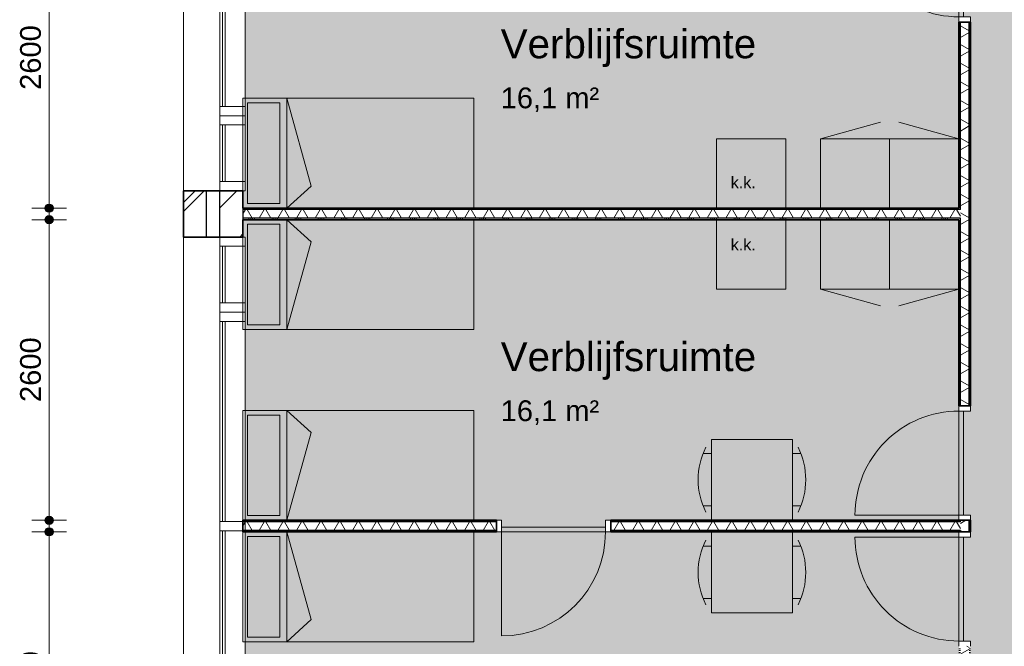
# Model space of a CAD drawing. Header units: millimetres. Extents: x 76115 to 117635, y -12665 to 37646.
# Tile 3 of 52: x 76115 to 84641, y 5326 to 10746. Entities that reach past the tile are written whole.
import ezdxf

# ---------------------------------------------------------------- set-up
doc = ezdxf.new("R2010")
doc.units = ezdxf.units.MM
doc.linetypes.add('Hidden', pattern=[4, 2, -2])
for name, color, linetype, lineweight in [('A-ANNO-DIMS', 211, 'Continuous', 9), ('A-ANNO-DIMS-100', 211, 'Continuous', 9), ('A-AREA-IDEN', 2, 'Continuous', 13), ('A-AREA-PATT', 32, 'Continuous', 9), ('A-DETL', 90, 'Continuous', 13), ('A-DOOR', 31, 'Continuous', 18), ('A-DOOR-FRAM', 31, 'Continuous', 13), ('A-GLAZ-CURT', 52, 'Continuous', 13), ('A-GLAZ-CWMG', 51, 'Continuous', 13), ('A-WALL', 113, 'Continuous', 18), ('A-WALL-PATT', 111, 'Continuous', 35), ('G-ANNO-TEXT', 231, 'Continuous', 9), ('I-WALL', 2, 'Continuous', 18)]:
    doc.layers.add(name, color=color, linetype=linetype, lineweight=lineweight)
doc.styles.add('Arial', font='arial.ttf', dxfattribs={"height": 180})
doc.styles.add('Arial_1', font='arial.ttf', dxfattribs={"height": 250})
doc.styles.add('Arial_2', font='arial.ttf', dxfattribs={"height": 100})
doc.dimstyles.new('1_8mm', dxfattribs={"dimscale": 304.8, "dimtxt": 183.646692, "dimasz": 0.918635, "dimexe": 0.492126, "dimexo": 0.0625, "dimgap": 0.059055, "dimtad": 1, "dimdec": 0, "dimrnd": 5, "dimzin": 0, "dimdsep": 46, "dimtxsty": 'Arial', "dimblk1": 'DOTSMALL', "dimblk2": 'DOTSMALL', "dimsah": 1, "dimcen": 0.09, "dimdle": 0.590551, "dimazin": 0, "dimtfac": 1, "dimtdec": 4, "dimtix": 1, "dimtmove": 0, "dimatfit": 3, "dimfxl": 0.492126, "dimfxlon": 1, "dimtvp": 1, "dimtolj": 1, "dimtzin": 0, "dimlwd": 13, "dimlwe": 13, "dimarcsym": 2})
pattern_1 = [(180, (84347.65, 19856.22), (-2e-14, -200), []), (180, (84347.65, 19872.22), (-2e-14, -200), []), (180, (84347.65, 19888.22), (-2e-14, -200), []), (180, (84347.65, 19904.22), (-2e-14, -200), [])]
pattern_2 = [(270, (81148.13, 9115.66), (200, 7e-13), []), (270, (81132.13, 9115.66), (200, 7e-13), []), (270, (81116.13, 9115.66), (200, 7e-13), []), (270, (81100.13, 9115.66), (200, 7e-13), [])]
pattern_3 = [(270, (81148.13, 6415.64), (200, 7e-13), []), (270, (81132.13, 6415.64), (200, 7e-13), []), (270, (81116.13, 6415.64), (200, 7e-13), []), (270, (81100.13, 6415.64), (200, 7e-13), [])]

# ---------------------------------------------------------------- blocks, each defined once
blk = doc.blocks.new('Rectangular Mullion - 80x220-7501421-plot_01')
at = {"layer": 'A-GLAZ-CWMG'}
for p, q in [((-80, 0), (0, 0)), ((-80, -220), (-80, 0)), ((0, 0), (0, -220)), ((0, -220), (-80, -220))]:
    blk.add_line(p, q, dxfattribs=at)
blk = doc.blocks.new('System Panel - glas_offset-35-7501420-plot_01')
at = {"layer": 'A-GLAZ-CURT'}
for p, q in [((865, 47.5), (-865, 47.5)), ((-865, 47.5), (-865, 22.5)), ((-865, 22.5), (865, 22.5)), ((865, 22.5), (865, 47.5))]:
    blk.add_line(p, q, dxfattribs=at)
blk = doc.blocks.new('Rectangular Mullion - 80x220-V10-plot_01')
at = {"layer": 'A-GLAZ-CWMG'}
for p, q in [((77847.6, 9995.6), (77847.6, 11725.6)), ((78067.6, 9995.6), (78067.6, 11715.7))]:
    blk.add_line(p, q, dxfattribs=at)
blk = doc.blocks.new('System Panel - glas_offset-35-7501423-plot_01')
at = {"layer": 'A-GLAZ-CURT'}
for p, q in [((245, 47.5), (-245, 47.5)), ((-245, 47.5), (-245, 22.5)), ((-245, 22.5), (245, 22.5)), ((245, 22.5), (245, 47.5))]:
    blk.add_line(p, q, dxfattribs=at)
blk = doc.blocks.new('Rectangular Mullion - 80x220-7501419-plot_01')
at = {"layer": 'A-GLAZ-CWMG'}
for p, q in [((83727.6, 36265.8), (84217.7, 36265.8)), ((83727.6, 36045.8), (84217.7, 36045.8))]:
    blk.add_line(p, q, dxfattribs=at)
blk = doc.blocks.new('Rectangular Mullion - 80x220-7501424-plot_01')
at = {"layer": 'A-GLAZ-CWMG'}
for p, q in [((-80, 0), (0, 0)), ((-80, -220), (-80, 0)), ((0, 0), (0, -220)), ((0, -220), (-80, -220))]:
    blk.add_line(p, q, dxfattribs=at)
blk = doc.blocks.new('Rectangular Mullion - 80x220-7501425-plot_01')
at = {"layer": 'A-GLAZ-CWMG'}
for p, q in [((0, 0), (-80, 0)), ((-80, 0), (-80, -220)), ((0, -220), (0, 0)), ((-80, -220), (0, -220))]:
    blk.add_line(p, q, dxfattribs=at)
blk = doc.blocks.new('Rectangular Mullion - 80x220-V11-plot_01')
at = {"layer": 'A-GLAZ-CWMG'}
for p, q in [((77847.6, 6405.5), (77847.6, 8135.5)), ((78067.6, 6415.5), (78067.6, 8135.5))]:
    blk.add_line(p, q, dxfattribs=at)
blk = doc.blocks.new('Rectangular Mullion - 80x220-7501422-plot_01')
at = {"layer": 'A-GLAZ-CWMG'}
for p, q in [((0, 0), (-80, 0)), ((-80, 0), (-80, -220)), ((0, -220), (0, 0)), ((-80, -220), (0, -220))]:
    blk.add_line(p, q, dxfattribs=at)
blk = doc.blocks.new('Rectangular Mullion - 80x220-V12-plot_01')
at = {"layer": 'A-GLAZ-CWMG'}
for p, q in [((77847.6, 4595.5), (77847.6, 6325.5)), ((78067.6, 4595.5), (78067.6, 6315.8))]:
    blk.add_line(p, q, dxfattribs=at)
blk = doc.blocks.new('Rectangular Mullion - 80x220-7501417-plot_01')
at = {"layer": 'A-GLAZ-CWMG'}
for p, q in [((-40, 0), (40, 0)), ((-40, -220), (-40, 0)), ((40, 0), (40, -220)), ((40, -220), (-40, -220))]:
    blk.add_line(p, q, dxfattribs=at)
blk = doc.blocks.new('200_32_ISR_deur_binnen - dagmaat 0900x2300-7594412-plot_01')
at = {"layer": 'A-DOOR', "lineweight": 13}
blk.add_hatch(color=256, dxfattribs=at).paths.add_polyline_path([(-450, 10), (450, 10), (450, 50), (-450, 50)])
for p, q in [((-450, 50), (-450, 950)), ((-450, 50), (450, 50)), ((-450, 50), (-450, 10)), ((450, 50), (-450, 50)), ((-450, 10), (450, 10)), ((450, 10), (450, 50))]:
    blk.add_line(p, q, dxfattribs=at)
at = {"layer": 'A-DOOR', "linetype": 'Hidden', "lineweight": 13}
blk.add_line((-450, 10), (450, 10), dxfattribs=at)
at = {"layer": 'A-DOOR', "lineweight": 13}
blk.add_arc((-450, 50), 900, 360, 90, dxfattribs=at)
at = {"layer": 'A-DOOR-FRAM'}
for p, q in [((-450, 50), (-495, 50)), ((-450, -50), (-450, 50)), ((495, 50), (450, 50)), ((450, 50), (450, -50)), ((-495, -50), (-450, -50)), ((450, -50), (495, -50))]:
    blk.add_line(p, q, dxfattribs=at)
blk = doc.blocks.new('200_32_ISR_deur_binnen - dagmaat 0900x2300-7594411-plot_01')
at = {"layer": 'A-DOOR', "lineweight": 13}
blk.add_hatch(color=256, dxfattribs=at).paths.add_polyline_path([(450, -10), (-450, -10), (-450, -50), (450, -50)])
at = {"layer": 'A-DOOR', "linetype": 'Hidden', "lineweight": 13}
blk.add_line((-450, -10), (450, -10), dxfattribs=at)
at = {"layer": 'A-DOOR', "lineweight": 13}
for p, q in [((-450, -10), (450, -10)), ((-450, -50), (-450, -10)), ((-450, -50), (-450, -950)), ((-450, -50), (450, -50)), ((450, -50), (-450, -50)), ((450, -10), (450, -50))]:
    blk.add_line(p, q, dxfattribs=at)
blk.add_arc((-450, -50), 900, 270, 0, dxfattribs=at)
at = {"layer": 'A-DOOR-FRAM'}
for p, q in [((-495, 50), (-450, 50)), ((-450, 50), (-450, -50)), ((450, -50), (450, 50)), ((450, 50), (495, 50)), ((-450, -50), (-495, -50)), ((495, -50), (450, -50))]:
    blk.add_line(p, q, dxfattribs=at)
blk = doc.blocks.new('DIMBLOCK32-plot_01')
at = {"layer": 'A-ANNO-DIMS-100', "lineweight": 25}
h = blk.add_hatch(color=256, dxfattribs=at)
edge = h.paths.add_edge_path()
edge.add_arc((76370.1, 6315.6), 35, 0, 360)
h = blk.add_hatch(color=256, dxfattribs=at)
edge = h.paths.add_edge_path()
edge.add_arc((76370.1, 3685.6), 35, 0, 360)
at = {"layer": 'A-ANNO-DIMS-100', "lineweight": 13}
for p, q in [((76370.1, 6495.6), (76370.1, 3505.6)), ((76370.1, 6315.6), (76220.1, 6315.6)), ((76370.1, 6315.6), (76520.1, 6315.6)), ((76370.1, 3685.6), (76220.1, 3685.6)), ((76370.1, 3685.6), (76520.1, 3685.6))]:
    blk.add_line(p, q, dxfattribs=at)
at = {"layer": 'A-ANNO-DIMS-100', "lineweight": 25}
for centre in [(76370.1, 6315.6), (76370.1, 3685.6)]:
    blk.add_circle(centre, 35, dxfattribs=at)
at = {"layer": 'A-ANNO-DIMS-100', "color": 0, "lineweight": 13, "insert": (76118.4, 4723.7), "char_height": 180, "width": 664.518, "attachment_point": 1, "rotation": 90, "line_spacing_factor": 0.941778, "style": 'Arial'}
blk.add_mtext('2630', dxfattribs=at)
blk = doc.blocks.new('_DotSmall')
at = {"color": 0, "linetype": 'ByBlock', "const_width": 0.5}
blk.add_lwpolyline([(-0.0625, 0, 1), (0.0625, 0, 1)], format="xyb", close=True, dxfattribs=at)
blk = doc.blocks.new('DIMBLOCK33-plot_01')
at = {"layer": 'A-ANNO-DIMS-100', "lineweight": 25}
h = blk.add_hatch(color=256, dxfattribs=at)
edge = h.paths.add_edge_path()
edge.add_arc((76370.1, 9015.7), 35, 0, 360)
h = blk.add_hatch(color=256, dxfattribs=at)
edge = h.paths.add_edge_path()
edge.add_arc((76370.1, 6415.6), 35, 0, 360)
at = {"layer": 'A-ANNO-DIMS-100', "lineweight": 13}
for p, q in [((76370.1, 9195.7), (76370.1, 6235.6)), ((76370.1, 9015.7), (76220.1, 9015.7)), ((76370.1, 9015.7), (76520.1, 9015.7)), ((76370.1, 6415.6), (76220.1, 6415.6)), ((76370.1, 6415.6), (76520.1, 6415.6))]:
    blk.add_line(p, q, dxfattribs=at)
at = {"layer": 'A-ANNO-DIMS-100', "lineweight": 25}
for centre in [(76370.1, 9015.7), (76370.1, 6415.6)]:
    blk.add_circle(centre, 35, dxfattribs=at)
at = {"layer": 'A-ANNO-DIMS-100', "color": 0, "lineweight": 13, "insert": (76118.4, 7438.8), "char_height": 180, "width": 664.518, "attachment_point": 1, "rotation": 90, "line_spacing_factor": 0.941778, "style": 'Arial'}
blk.add_mtext('2600', dxfattribs=at)
blk = doc.blocks.new('DIMBLOCK34-plot_01')
at = {"layer": 'A-ANNO-DIMS-100', "lineweight": 25}
h = blk.add_hatch(color=256, dxfattribs=at)
edge = h.paths.add_edge_path()
edge.add_arc((76370.1, 11715.7), 35, 0, 360)
h = blk.add_hatch(color=256, dxfattribs=at)
edge = h.paths.add_edge_path()
edge.add_arc((76370.1, 9115.7), 35, 0, 360)
at = {"layer": 'A-ANNO-DIMS-100', "lineweight": 13}
for p, q in [((76370.1, 11895.7), (76370.1, 8935.7)), ((76370.1, 11715.7), (76220.1, 11715.7)), ((76370.1, 11715.7), (76520.1, 11715.7)), ((76370.1, 9115.7), (76220.1, 9115.7)), ((76370.1, 9115.7), (76520.1, 9115.7))]:
    blk.add_line(p, q, dxfattribs=at)
at = {"layer": 'A-ANNO-DIMS-100', "lineweight": 25}
for centre in [(76370.1, 11715.7), (76370.1, 9115.7)]:
    blk.add_circle(centre, 35, dxfattribs=at)
at = {"layer": 'A-ANNO-DIMS-100', "color": 0, "lineweight": 13, "insert": (76118.4, 10138.8), "char_height": 180, "width": 664.518, "attachment_point": 1, "rotation": 90, "line_spacing_factor": 0.941778, "style": 'Arial'}
blk.add_mtext('2600', dxfattribs=at)

msp = doc.modelspace()

# ---------------------------------------------------------------- hatches: boundary and pattern name
at = {"layer": 'A-AREA-PATT'}
h = msp.add_hatch(color=9, dxfattribs=at)
h.paths.add_polyline_path([(104851.7, 3666.6), (104996.7, 3666.6), (104996.7, 5370.5), (105046.7, 5370.5), (105046.7, 6270.5), (104996.7, 6270.5), (104996.7, 6460.5), (105046.7, 6460.5), (105046.7, 7360.5), (104996.7, 7360.5), (104996.7, 10770.6), (105046.7, 10770.6), (105046.7, 11670.6), (104996.7, 11670.6), (104996.7, 11860.6), (105046.7, 11860.6), (105046.7, 12760.6), (104996.7, 12760.6), (104996.7, 14516.8), (109547.8, 14516.8), (109547.8, 16170.6), (109597.8, 16170.6), (109597.8, 17070.6), (109547.8, 17070.6), (109547.8, 17260.6), (109597.8, 17260.6), (109597.8, 18160.6), (109547.8, 18160.6), (109547.8, 21570.6), (109597.8, 21570.6), (109597.8, 22470.6), (109547.8, 22470.6), (109547.8, 22660.6), (109597.8, 22660.6), (109597.8, 23560.6), (109547.8, 23560.6), (109547.8, 26970.7), (109597.8, 26970.7), (109597.8, 27870.7), (109547.8, 27870.7), (109547.8, 28060.7), (109597.8, 28060.7), (109597.8, 28960.7), (109547.8, 28960.7), (109547.8, 32370.7), (109597.8, 32370.7), (109597.8, 33270.7), (109547.8, 33270.7), (109547.8, 33460.7), (109597.8, 33460.7), (109597.8, 34360.7), (109547.8, 34360.7), (109547.8, 36045.8), (107797.8, 36045.8), (107797.8, 30115.8), (106042.8, 30115.8), (106042.8, 30165.8), (105142.8, 30165.8), (105142.8, 30115.8), (104952.8, 30115.8), (104952.8, 30165.8), (104052.8, 30165.8), (104052.8, 30115.8), (100642.7, 30115.8), (100642.7, 30165.8), (99742.7, 30165.8), (99742.7, 30115.8), (99552.7, 30115.8), (99552.7, 30165.8), (98652.7, 30165.8), (98652.7, 30115.8), (95242.7, 30115.8), (95242.7, 30165.8), (94342.7, 30165.8), (94342.7, 30115.8), (94152.7, 30115.8), (94152.7, 30165.8), (93252.7, 30165.8), (93252.7, 30115.8), (89842.7, 30115.8), (89842.7, 30165.8), (88942.7, 30165.8), (88942.7, 30115.8), (88752.7, 30115.8), (88752.7, 30165.8), (87852.7, 30165.8), (87852.7, 30115.8), (86097.7, 30115.8), (86097.7, 36045.8), (84347.7, 36045.8), (84347.7, 34360.8), (84297.7, 34360.8), (84297.7, 33460.8), (84347.7, 33460.8), (84347.7, 33270.8), (84297.7, 33270.8), (84297.7, 32370.8), (84347.7, 32370.8), (84347.7, 28960.8), (84297.7, 28960.8), (84297.7, 28060.8), (84347.7, 28060.8), (84347.7, 27870.8), (84297.7, 27870.8), (84297.7, 26970.8), (84347.7, 26970.8), (84347.7, 23560.7), (84297.7, 23560.7), (84297.7, 22660.7), (84347.7, 22660.7), (84347.7, 22470.7), (84297.7, 22470.7), (84297.7, 21570.7), (84347.7, 21570.7), (84347.7, 18160.7), (84297.7, 18160.7), (84297.7, 17260.7), (84347.7, 17260.7), (84347.7, 17070.7), (84297.7, 17070.7), (84297.7, 16170.7), (84347.7, 16170.7), (84347.7, 12760.7), (84297.7, 12760.7), (84297.7, 11860.7), (84347.7, 11860.7), (84347.7, 11670.7), (84297.7, 11670.7), (84297.7, 10770.7), (84347.7, 10770.7), (84347.7, 7360.6), (84297.7, 7360.6), (84297.7, 6460.6), (84347.7, 6460.6), (84347.7, 6270.6), (84297.7, 6270.6), (84297.7, 5370.6), (84347.7, 5370.6), (84347.7, 3685.6), (86107.7, 3685.6), (86107.7, 5265.6), (86157.7, 5265.6), (86157.7, 6165.6), (86107.7, 6165.6), (86107.7, 6265.6), (85847.4, 6265.6), (85847.4, 14015.7), (94347.7, 14015.7), (94347.7, 12810.7), (94297.7, 12810.7), (94297.7, 11910.7), (94347.7, 11910.7), (94347.7, 10065.7), (96777.8, 10065.7), (96777.8, 10665.7), (96827.8, 10665.7), (96827.8, 11565.7), (96777.8, 11565.7), (96777.8, 14015.7), (100677.8, 14015.7), (100677.8, 6265.6), (99847.7, 6265.6), (99847.7, 3685.6), (100417.7, 3685.6), (100417.8, 3685.6), (104847.8, 3685.6), (104847.8, 3666.6)])
h.paths.add_polyline_path([(99797.7, 4065.6), (99807.7, 4065.6), (99807.7, 5865.6), (99797.7, 5865.6), (99797.7, 4460.5)])
h.paths.add_polyline_path([(85887.4, 6410.6), (85897.4, 6410.6), (85897.4, 7310.6), (85887.4, 7309.8)])
h.paths.add_polyline_path([(95192.7, 9965.7), (95992.7, 9965.7), (95992.7, 10025.7), (94392.7, 10025.7), (94392.7, 9965.7)])
h.paths.add_polyline_path([(102647.6, 11465.4), (102047.6, 11465.4), (102047.6, 12065.4), (102647.6, 12065.4), (102647.6, 11583.8)])
h.paths.add_polyline_path([(99177.8, 13965.7), (99177.8, 13975.7), (98277.8, 13975.7), (98277.8, 13965.7)])
h.paths.add_polyline_path([(86947.4, 13965.7), (86947.4, 13975.7), (86047.4, 13975.7), (86047.4, 13965.7), (86447.4, 13965.7)])
h.paths.add_polyline_path([(100479.8, 15865.8), (100089.8, 15865.8), (100089.8, 15915.8), (99189.8, 15915.8), (99189.8, 15865.8), (96379.8, 15865.8), (96379.8, 15915.8), (95479.8, 15915.8), (95479.8, 15865.8), (94769.8, 15865.8), (94769.8, 15915.8), (93869.8, 15915.8), (93869.8, 15865.8), (93204.8, 15865.8), (93204.8, 15915.8), (92304.8, 15915.8), (92304.8, 15865.8), (91639.8, 15865.8), (91639.8, 15915.8), (90739.8, 15915.8), (90739.8, 15865.8), (90074.8, 15865.8), (90074.8, 15915.8), (89174.8, 15915.8), (89174.8, 15865.8), (88509.8, 15865.8), (88509.8, 15915.8), (87609.8, 15915.8), (87609.8, 15865.8), (86947.4, 15865.8), (86947.4, 15915.8), (86047.4, 15915.8), (86047.4, 15865.8), (85847.4, 15865.8), (85847.4, 23365.8), (86047.4, 23365.8), (86047.4, 23315.8), (86947.4, 23315.8), (86947.4, 23365.8), (87609.8, 23365.8), (87609.8, 23315.8), (88509.8, 23315.8), (88509.8, 23365.8), (89174.8, 23365.8), (89174.8, 23315.8), (90074.8, 23315.8), (90074.8, 23365.8), (90739.8, 23365.8), (90739.8, 23315.8), (91639.8, 23315.8), (91639.8, 23365.8), (92304.8, 23365.8), (92304.8, 23315.8), (93204.8, 23315.8), (93204.8, 23365.8), (93869.8, 23365.8), (93869.8, 23315.8), (94769.8, 23315.8), (94769.8, 23365.8), (95479.8, 23365.8), (95479.8, 23315.8), (96379.8, 23315.8), (96379.8, 23365.8), (99189.8, 23365.8), (99189.8, 23315.8), (100089.8, 23315.8), (100089.8, 23365.8), (100479.8, 23365.8), (100479.8, 23315.8), (101379.8, 23315.8), (101379.8, 23365.8), (104189.8, 23365.8), (104189.8, 23315.8), (105089.8, 23315.8), (105089.8, 23365.8), (105334.8, 23365.8), (105334.8, 15865.8), (105089.8, 15865.8), (105089.8, 15915.8), (104189.8, 15915.8), (104189.8, 15865.8), (101379.8, 15865.8), (101379.8, 15915.8), (100479.8, 15915.8), (100479.8, 15878.3)])
h.paths.add_polyline_path([(85897.4, 24961.5), (85847.4, 24961.5), (85847.4, 25561.5), (85948.2, 25561.5), (85948.2, 28065.8), (88547.4, 28065.8), (88547.4, 28265.6), (89147.4, 28265.6), (89147.4, 28065.8), (105497.8, 28065.8), (105497.8, 25165.7), (86447.4, 25165.7), (86447.4, 24961.5)])
h.paths.add_polyline_path([(99746.3, 25205.7), (99785.4, 25205.7), (99785.4, 25265.7), (99010.4, 25265.7), (99010.4, 25205.7)])
h.paths.add_polyline_path([(100647.9, 25205.7), (101547.9, 25205.7), (101547.9, 25265.7), (100647.9, 25265.7)])
h.paths.add_polyline_path([(95284.8, 25205.7), (95935.2, 25205.7), (95935.2, 25265.7), (95160.2, 25265.7), (95160.2, 25205.7)])
h.paths.add_polyline_path([(101547.9, 27965.8), (101547.9, 28025.8), (100647.9, 28025.8), (100647.9, 27965.8), (101533.2, 27965.8)])
h.paths.add_polyline_path([(93619.7, 28015.8), (93747.2, 28015.8), (93747.2, 28025.8), (92847.2, 28025.8), (92847.2, 28015.8)])
h.paths.add_polyline_path([(90097.3, 28015.8), (90096.7, 28025.8), (89197.3, 28025.8), (89197.3, 28015.8), (89535.4, 28015.8)])
h.paths.add_polyline_path([(87048.2, 28015.8), (87048.2, 28025.8), (86148.2, 28025.8), (86148.2, 28015.8)])
h = msp.add_hatch(color=9, dxfattribs=at)
h.paths.add_polyline_path([(78048.6, 9115.7), (84247.7, 9115.7), (84247.7, 11715.7), (78067.6, 11715.7), (78067.6, 9265.5), (78048.6, 9265.5)])
h.paths.add_polyline_path([(84297.7, 10770.7), (84297.7, 11670.7), (84287.7, 11670.7), (84287.7, 10770.7)])
h.paths.add_polyline_path([(80287.7, 11755.7), (81187.7, 11755.7), (81187.7, 11765.7), (80287.7, 11765.6)])
h = msp.add_hatch(color=9, dxfattribs=at)
h.paths.add_polyline_path([(81187.7, 6365.6), (81187.7, 6415.6), (84247.7, 6415.6), (84247.7, 9015.7), (78048.6, 9015.7), (78048.6, 8865.5), (78067.6, 8865.5), (78067.6, 6415.6), (80287.7, 6415.6), (80287.7, 6365.6)])
h.paths.add_polyline_path([(84297.7, 6460.6), (84297.7, 7360.6), (84287.7, 7360.6), (84287.7, 6460.6)])
h = msp.add_hatch(color=9, dxfattribs=at)
h.paths.add_polyline_path([(83408.8, 3666.6), (83647.7, 3666.6), (83647.7, 3685.6), (84247.7, 3685.6), (84247.7, 6315.6), (78067.6, 6315.6), (78067.6, 3865.5), (78048.6, 3865.5), (78048.6, 3666.6), (78247.6, 3666.6), (78247.6, 3685.6), (83247.6, 3685.6), (83247.6, 3666.6)])
h.paths.add_polyline_path([(84287.7, 5370.6), (84297.7, 5370.6), (84297.7, 6270.6), (84287.7, 6270.6), (84287.7, 5885.2)])
h.paths.add_polyline_path([(80287.7, 6355.6), (81187.7, 6355.6), (81187.7, 6365.6), (80287.7, 6365.5)])
at = {"layer": 'A-WALL-PATT', "lineweight": 9}
h = msp.add_hatch(dxfattribs=at)
h.set_pattern_fill('FP_1', color=256, style=0, pattern_type=2)
h.set_pattern_definition([(45, (0, 0), (-282.8427, 282.8427), []), (45, (0, 80), (-282.8427, 282.8427), [])])
h.paths.add_polyline_path([(77733.6, 3351.6), (77733.6, 3865.5), (77533.6, 3865.5), (77533.6, 3351.6)])
h.paths.add_polyline_path([(77733.6, 8865.5), (77733.6, 9265.5), (77533.6, 9265.5), (77533.6, 8865.5)])
h.paths.add_polyline_path([(77733.6, 14265.6), (77733.6, 14665.6), (77533.6, 14665.6), (77533.6, 14265.6)])
h.paths.add_polyline_path([(77533.6, 19665.6), (77733.6, 19665.6), (77733.6, 20061.5), (77533.6, 20061.5)])
h.paths.add_polyline_path([(77533.6, 25061.5), (77733.6, 25061.5), (77733.6, 25465.7), (77533.6, 25465.7)])
h.paths.add_polyline_path([(77733.6, 30465.7), (77733.6, 30865.8), (77533.6, 30865.8), (77533.6, 30465.7)])
h.paths.add_polyline_path([(77533.6, 35865.8), (77733.6, 35865.8), (77733.6, 36379.8), (77533.6, 36379.8), (77533.6, 36064.8)])
h = msp.add_hatch(dxfattribs=at)
h.set_pattern_fill('FP_2', color=256, angle=45, style=0, pattern_type=2)
h.set_pattern_definition([(45, (0, 0), (-212.132, 212.132), [])])
h.paths.add_polyline_path([(77848.6, 3666.6), (78048.6, 3666.6), (78048.6, 3865.5), (77848.6, 3865.5)])
h.paths.add_polyline_path([(78048.6, 8865.5), (78048.6, 9265.5), (77848.6, 9265.5), (77848.6, 8865.5)])
h.paths.add_polyline_path([(77848.6, 14265.6), (78048.6, 14265.6), (78048.6, 14665.6), (77848.6, 14665.6), (77848.6, 14433.1)])
h.paths.add_polyline_path([(77848.6, 19665.6), (78048.6, 19665.6), (78048.6, 20061.5), (77848.6, 20061.5)])
h.paths.add_polyline_path([(78048.6, 25061.5), (78048.6, 25465.7), (77848.6, 25465.7), (77848.6, 25061.5)])
h.paths.add_polyline_path([(78048.6, 30465.7), (78048.6, 30865.8), (77848.6, 30865.8), (77848.6, 30465.7)])
h.paths.add_polyline_path([(78048.6, 35865.8), (78048.6, 36064.8), (77848.6, 36064.8), (77848.6, 35865.8)])
h = msp.add_hatch(dxfattribs=at)
h.set_pattern_fill('FP_3', color=256, angle=90, style=0, pattern_type=2)
h.set_pattern_definition(pattern_1)
h.paths.add_polyline_path([(84260.2, 3666.6), (84260.2, 5325.6), (84247.7, 5325.6), (84247.7, 3666.6)])
h.paths.add_polyline_path([(84247.7, 6315.6), (84260.2, 6315.6), (84260.2, 6328.1), (84247.7, 6328.1)])
h.paths.add_polyline_path([(84247.7, 6403.1), (84260.2, 6403.1), (84260.2, 6415.6), (84247.7, 6415.6)])
h.paths.add_polyline_path([(84247.7, 7405.6), (84260.2, 7405.6), (84260.2, 9028.2), (84247.7, 9028.2), (84247.7, 8734.5)])
h.paths.add_polyline_path([(84260.2, 9103.2), (84260.2, 10725.7), (84247.7, 10725.7), (84247.7, 9103.2)])
h.paths.add_polyline_path([(84260.2, 11715.7), (84260.2, 11728.2), (84247.7, 11728.2), (84247.7, 11715.7)])
h.paths.add_polyline_path([(84260.2, 11803.2), (84260.2, 11815.7), (84247.7, 11815.7), (84247.7, 11803.2)])
h.paths.add_polyline_path([(84247.7, 12805.7), (84260.2, 12805.7), (84260.2, 14428.2), (84247.7, 14428.2), (84247.7, 13008.5)])
h.paths.add_polyline_path([(84247.7, 14503.2), (84260.2, 14503.2), (84260.2, 16125.7), (84247.7, 16125.7), (84247.7, 14515.7)])
h.paths.add_polyline_path([(84260.2, 17115.7), (84260.2, 17128.2), (84247.7, 17128.2), (84247.7, 17115.7)])
h.paths.add_polyline_path([(84260.2, 17203.2), (84260.2, 17215.7), (84247.7, 17215.7), (84247.7, 17203.2)])
h.paths.add_polyline_path([(84247.7, 18205.7), (84260.2, 18205.7), (84260.2, 19828.2), (84247.7, 19828.2), (84247.7, 19815.7)])
h.paths.add_polyline_path([(84260.2, 19903.2), (84260.2, 21525.7), (84247.7, 21525.7), (84247.7, 19903.2)])
h.paths.add_polyline_path([(84260.2, 22515.7), (84260.2, 22528.2), (84247.7, 22528.2), (84247.7, 22515.7)])
h.paths.add_polyline_path([(84247.7, 22603.2), (84260.2, 22603.2), (84260.2, 22615.7), (84247.7, 22615.7)])
h.paths.add_polyline_path([(84247.7, 23605.7), (84260.2, 23605.7), (84260.2, 25228.3), (84247.7, 25228.3), (84247.7, 25215.8)])
h.paths.add_polyline_path([(84260.2, 25303.3), (84260.2, 26925.8), (84247.7, 26925.8), (84247.7, 25303.3)])
h.paths.add_polyline_path([(84247.7, 27915.8), (84260.2, 27915.8), (84260.2, 27928.3), (84247.7, 27928.3)])
h.paths.add_polyline_path([(84260.2, 28003.3), (84260.2, 28015.8), (84247.7, 28015.8), (84247.7, 28003.3)])
h.paths.add_polyline_path([(84260.2, 29005.8), (84260.2, 30628.3), (84247.7, 30628.3), (84247.7, 29005.8)])
h.paths.add_polyline_path([(84260.2, 30703.3), (84260.2, 32325.8), (84247.7, 32325.8), (84247.7, 30703.3)])
h.paths.add_polyline_path([(84247.7, 33315.8), (84260.2, 33315.8), (84260.2, 33328.3), (84247.7, 33328.3)])
h.paths.add_polyline_path([(84247.7, 33403.3), (84260.2, 33403.3), (84260.2, 33415.8), (84247.7, 33415.8)])
h.paths.add_polyline_path([(84260.2, 34405.8), (84260.2, 36045.8), (84247.7, 36045.8), (84247.7, 34405.8)])
h = msp.add_hatch(dxfattribs=at)
h.set_pattern_fill('FP_4', color=256, angle=60, style=0, pattern_type=2)
h.set_pattern_definition([(150, (84347.65, 19856.21), (-70, -121.2436), []), (210, (84347.65, 19856.21), (70, -121.2436), [])])
h.paths.add_polyline_path([(84335.2, 3666.6), (84335.2, 5325.6), (84260.2, 5325.6), (84260.2, 3666.6)])
h.paths.add_polyline_path([(84260.2, 6315.6), (84335.2, 6315.6), (84335.2, 6415.6), (84260.2, 6415.6), (84260.2, 6328.1)])
h.paths.add_polyline_path([(84335.2, 7405.6), (84335.2, 10725.7), (84260.2, 10725.7), (84260.2, 7405.6)])
h.paths.add_polyline_path([(84260.2, 11715.7), (84335.2, 11715.7), (84335.2, 11815.7), (84260.2, 11815.7), (84260.2, 11728.2)])
h.paths.add_polyline_path([(84335.2, 12805.7), (84335.2, 16125.7), (84260.2, 16125.7), (84260.2, 12805.7)])
h.paths.add_polyline_path([(84335.2, 17115.7), (84335.2, 17215.7), (84260.2, 17215.7), (84260.2, 17115.7)])
h.paths.add_polyline_path([(84335.2, 18205.7), (84335.2, 21525.7), (84260.2, 21525.7), (84260.2, 18205.7)])
h.paths.add_polyline_path([(84335.2, 22515.7), (84335.2, 22615.7), (84260.2, 22615.7), (84260.2, 22515.7)])
h.paths.add_polyline_path([(84260.2, 23605.7), (84335.2, 23605.7), (84335.2, 26925.8), (84260.2, 26925.8), (84260.2, 25228.3)])
h.paths.add_polyline_path([(84335.2, 27915.8), (84335.2, 28015.8), (84260.2, 28015.8), (84260.2, 27915.8)])
h.paths.add_polyline_path([(84260.2, 29005.8), (84335.2, 29005.8), (84335.2, 32325.8), (84260.2, 32325.8), (84260.2, 30628.3)])
h.paths.add_polyline_path([(84335.2, 33315.8), (84335.2, 33415.8), (84260.2, 33415.8), (84260.2, 33315.8)])
h.paths.add_polyline_path([(84335.2, 34405.8), (84335.2, 36045.8), (84260.2, 36045.8), (84260.2, 34405.8)])
h = msp.add_hatch(dxfattribs=at)
h.set_pattern_fill('FP_3', color=256, angle=90, style=0, pattern_type=2)
h.set_pattern_definition(pattern_1)
h.paths.add_polyline_path([(84347.7, 3666.6), (84347.7, 5325.6), (84335.2, 5325.6), (84335.2, 3666.6)])
h.paths.add_polyline_path([(84347.7, 6315.6), (84347.7, 6415.6), (84335.2, 6415.6), (84335.2, 6315.6)])
h.paths.add_polyline_path([(84335.2, 7405.6), (84347.7, 7405.6), (84347.7, 10725.7), (84335.2, 10725.7), (84335.2, 8734.5)])
h.paths.add_polyline_path([(84347.7, 11715.7), (84347.7, 11815.7), (84335.2, 11815.7), (84335.2, 11715.7)])
h.paths.add_polyline_path([(84347.7, 12805.7), (84347.7, 16125.7), (84335.2, 16125.7), (84335.2, 12805.7)])
h.paths.add_polyline_path([(84347.7, 17115.7), (84347.7, 17215.7), (84335.2, 17215.7), (84335.2, 17115.7)])
h.paths.add_polyline_path([(84347.7, 18205.7), (84347.7, 21525.7), (84335.2, 21525.7), (84335.2, 18205.7)])
h.paths.add_polyline_path([(84347.7, 22515.7), (84347.7, 22615.7), (84335.2, 22615.7), (84335.2, 22515.7)])
h.paths.add_polyline_path([(84347.7, 23605.7), (84347.7, 26925.8), (84335.2, 26925.8), (84335.2, 23605.7)])
h.paths.add_polyline_path([(84335.2, 27915.8), (84347.7, 27915.8), (84347.7, 28015.8), (84335.2, 28015.8)])
h.paths.add_polyline_path([(84347.7, 29005.8), (84347.7, 32325.8), (84335.2, 32325.8), (84335.2, 29005.8)])
h.paths.add_polyline_path([(84347.7, 33315.8), (84347.7, 33415.8), (84335.2, 33415.8), (84335.2, 33315.8)])
h.paths.add_polyline_path([(84335.2, 34405.8), (84347.7, 34405.8), (84347.7, 36045.8), (84335.2, 36045.8)])
h = msp.add_hatch(dxfattribs=at)
h.set_pattern_fill('FP_23', color=256, angle=-270, style=0, pattern_type=2)
h.set_pattern_definition(pattern_2)
h.paths.add_polyline_path([(84247.7, 9103.2), (84247.7, 9115.7), (78048.6, 9115.7), (78048.6, 9103.2), (81366.6, 9103.2)])
h = msp.add_hatch(dxfattribs=at)
h.set_pattern_fill('FP_24', color=256, angle=-300, style=0, pattern_type=2)
h.set_pattern_definition([(240, (81148.13, 9115.66), (121.2436, -70), []), (300, (81148.13, 9115.66), (121.2436, 70), [])])
h.paths.add_polyline_path([(84260.2, 9028.2), (84260.2, 9103.2), (78048.6, 9103.2), (78048.6, 9028.2), (84247.7, 9028.2)])
h = msp.add_hatch(dxfattribs=at)
h.set_pattern_fill('FP_23', color=256, angle=-270, style=0, pattern_type=2)
h.set_pattern_definition(pattern_2)
h.paths.add_polyline_path([(84247.7, 9015.7), (84247.7, 9028.2), (78048.6, 9028.2), (78048.6, 9015.7), (81366.6, 9015.7)])
h = msp.add_hatch(dxfattribs=at)
h.set_pattern_fill('FP_25', color=256, angle=-270, style=0, pattern_type=2)
h.set_pattern_definition(pattern_3)
h.paths.add_polyline_path([(84247.7, 6403.1), (84247.7, 6415.6), (81232.7, 6415.6), (81232.7, 6403.1), (81366.6, 6403.1)])
h.paths.add_polyline_path([(78048.6, 6403.1), (80242.7, 6403.1), (80242.7, 6415.6), (78048.6, 6415.6)])
h = msp.add_hatch(dxfattribs=at)
h.set_pattern_fill('FP_26', color=256, angle=-300, style=0, pattern_type=2)
h.set_pattern_definition([(240, (81148.13, 6415.64), (121.2436, -70), []), (300, (81148.13, 6415.64), (121.2436, 70), [])])
h.paths.add_polyline_path([(84260.2, 6328.1), (84260.2, 6403.1), (81232.7, 6403.1), (81232.7, 6328.1), (84247.7, 6328.1)])
h.paths.add_polyline_path([(80242.7, 6328.1), (80242.7, 6403.1), (78048.6, 6403.1), (78048.6, 6328.1)])
h = msp.add_hatch(dxfattribs=at)
h.set_pattern_fill('FP_25', color=256, angle=-270, style=0, pattern_type=2)
h.set_pattern_definition(pattern_3)
h.paths.add_polyline_path([(84247.7, 6315.6), (84247.7, 6328.1), (81232.7, 6328.1), (81232.7, 6315.6), (81366.6, 6315.6)])
h.paths.add_polyline_path([(80242.7, 6315.6), (80242.7, 6328.1), (78048.6, 6328.1), (78048.6, 6315.6)])

# ---------------------------------------------------------------- linework, layer by layer
at = {"layer": 'A-DETL', "lineweight": 9}
for p, q in [((80048.6, 10065.7), (78048.6, 10065.7)), ((78048.6, 9115.7), (78048.6, 10065.7)), ((78428.6, 10065.7), (78428.6, 9115.7)), ((78640.4, 9306.4), (78428.6, 10065.7)), ((80048.6, 9115.7), (80048.6, 10065.7)), ((78088.6, 9155.7), (78088.6, 10025.7)), ((78088.6, 10025.7), (78368.6, 10025.7)), ((78368.6, 10025.7), (78368.6, 9155.7)), ((78428.6, 9115.7), (78640.4, 9306.4)), ((78368.6, 9155.7), (78088.6, 9155.7)), ((78048.6, 9115.7), (80048.6, 9115.7)), ((78048.6, 9015.7), (80048.6, 9015.7)), ((78048.6, 9015.7), (78048.6, 8065.7)), ((78088.6, 8975.7), (78088.6, 8105.7)), ((78368.6, 8975.7), (78088.6, 8975.7)), ((78368.6, 8105.7), (78368.6, 8975.7)), ((78428.6, 8065.7), (78428.6, 9015.7)), ((78428.6, 9015.7), (78640.4, 8825)), ((80048.6, 9015.7), (80048.6, 8065.7)), ((78640.4, 8825), (78428.6, 8065.7)), ((78088.6, 8105.7), (78368.6, 8105.7)), ((80048.6, 8065.7), (78048.6, 8065.7)), ((78048.6, 7365.6), (80048.6, 7365.6)), ((78048.6, 7365.6), (78048.6, 6415.6)), ((78428.6, 6415.6), (78428.6, 7365.6)), ((78428.6, 7365.6), (78640.4, 7174.9)), ((80048.6, 7365.6), (80048.6, 6415.6)), ((78088.6, 7325.6), (78088.6, 6455.6)), ((78368.6, 7325.6), (78088.6, 7325.6)), ((78368.6, 6455.6), (78368.6, 7325.6)), ((78640.4, 7174.9), (78428.6, 6415.6)), ((80048.6, 6415.6), (78048.6, 6415.6)), ((78088.6, 6455.6), (78368.6, 6455.6)), ((80048.6, 6315.6), (78048.6, 6315.6)), ((78048.6, 5365.6), (78048.6, 6315.6)), ((78428.6, 6315.6), (78428.6, 5365.6)), ((78640.4, 5556.3), (78428.6, 6315.6)), ((80048.6, 5365.6), (80048.6, 6315.6)), ((78088.6, 5405.6), (78088.6, 6275.6)), ((78088.6, 6275.6), (78368.6, 6275.6)), ((78368.6, 6275.6), (78368.6, 5405.6)), ((78428.6, 5365.6), (78640.4, 5556.3)), ((78368.6, 5405.6), (78088.6, 5405.6)), ((78048.6, 5365.6), (80048.6, 5365.6))]:
    msp.add_line(p, q, dxfattribs=at)
at = {"layer": 'A-DETL'}
for p, q in [((83047.7, 9715.7), (83567.8, 9860.7)), ((84247.7, 9715.7), (83727.5, 9860.7)), ((82747.7, 9715.7), (82147.7, 9715.7)), ((82147.7, 9715.7), (82147.7, 9115.7)), ((82747.7, 9115.7), (82747.7, 9715.7)), ((83047.7, 9115.7), (83047.7, 9715.7)), ((83047.7, 9715.7), (83647.7, 9715.7)), ((83647.7, 9115.7), (83647.7, 9715.7)), ((83647.7, 9715.7), (84247.7, 9715.7)), ((84247.7, 9115.7), (84247.7, 9715.7)), ((82147.7, 9115.7), (82747.7, 9115.7)), ((83647.7, 9115.7), (83047.7, 9115.7)), ((84247.7, 9115.7), (83647.7, 9115.7)), ((82147.7, 8415.7), (82147.7, 9015.7)), ((82147.7, 9015.7), (82747.7, 9015.7)), ((82747.7, 9015.7), (82747.7, 8415.7)), ((83647.7, 9015.7), (83047.7, 9015.7)), ((83047.7, 9015.7), (83047.7, 8415.7)), ((84247.7, 9015.7), (83647.7, 9015.7)), ((83647.7, 9015.7), (83647.7, 8415.7)), ((84247.7, 9015.7), (84247.7, 8415.7)), ((82747.7, 8415.7), (82147.7, 8415.7)), ((83047.7, 8415.7), (83647.7, 8415.7)), ((83047.7, 8415.7), (83567.8, 8270.6)), ((83647.7, 8415.7), (84247.7, 8415.7)), ((84247.7, 8415.7), (83727.5, 8270.6)), ((82805.6, 7115.6), (82105.6, 7115.6)), ((82105.6, 7115.6), (82105.6, 6415.6)), ((82805.6, 6415.6), (82805.6, 7115.6)), ((82032.3, 6992.9), (82105.6, 6992.9)), ((82879, 6992.9), (82805.6, 6992.9)), ((82032.3, 6540.5), (82105.6, 6540.5)), ((82879, 6540.5), (82805.6, 6540.5)), ((82105.6, 6415.6), (82805.6, 6415.6)), ((82105.6, 6315.6), (82805.6, 6315.6)), ((82105.6, 5615.6), (82105.6, 6315.6)), ((82805.6, 6315.6), (82805.6, 5615.6)), ((82032.3, 6190.8), (82105.6, 6190.8)), ((82879, 6190.8), (82805.6, 6190.8)), ((82032.3, 5738.4), (82105.6, 5738.4)), ((82879, 5738.4), (82805.6, 5738.4)), ((82805.6, 5615.6), (82105.6, 5615.6))]:
    msp.add_line(p, q, dxfattribs=at)
for centre, start, end in [((82615.5, 6766.7), 153.41048, 206.58952), ((82295.8, 6766.7), 333.41048, 26.58952), ((82615.5, 5964.6), 153.41048, 206.58952), ((82295.8, 5964.6), 333.41048, 26.58952)]:
    msp.add_arc(centre, 625.6, start, end, dxfattribs=at)
at = {"layer": 'A-WALL'}
for p, q in [((77533.6, 9265.5), (77533.6, 14265.6)), ((77533.6, 3865.5), (77533.6, 8865.5))]:
    msp.add_line(p, q, dxfattribs=at)
at = {"layer": 'A-WALL', "lineweight": 25}
for p, q in [((84260.2, 9103.2), (84260.2, 10725.7)), ((84335.2, 7405.6), (84335.2, 10725.7)), ((77733.6, 8865.5), (77733.6, 9265.5)), ((77848.6, 8865.5), (77848.6, 9265.5)), ((78048.6, 9115.7), (78048.6, 9015.7)), ((84260.2, 9103.2), (78048.6, 9103.2)), ((84260.2, 9028.2), (78048.6, 9028.2)), ((84260.2, 7405.6), (84260.2, 9028.2)), ((80242.7, 6403.1), (78048.6, 6403.1)), ((84260.2, 6403.1), (81232.7, 6403.1)), ((84260.2, 6403.1), (84260.2, 6415.6)), ((84335.2, 6315.6), (84335.2, 6415.6)), ((80242.7, 6328.1), (78048.6, 6328.1)), ((84260.2, 6328.1), (81232.7, 6328.1)), ((84260.2, 6315.6), (84260.2, 6328.1))]:
    msp.add_line(p, q, dxfattribs=at)
at = {"layer": 'A-WALL', "lineweight": 35}
for p, q in [((77533.6, 9265.5), (77533.6, 8865.5)), ((78048.6, 9265.5), (77533.6, 9265.5)), ((78048.6, 9115.7), (78048.6, 9265.5)), ((78048.6, 8865.5), (78048.6, 9015.7)), ((77533.6, 8865.5), (78048.6, 8865.5))]:
    msp.add_line(p, q, dxfattribs=at)
at = {"layer": 'I-WALL', "lineweight": 35}
for p, q in [((84247.7, 10725.7), (84247.7, 9115.7)), ((84347.7, 10725.7), (84247.7, 10725.7)), ((84347.7, 7405.6), (84347.7, 10725.7)), ((84247.7, 9115.7), (78048.6, 9115.7)), ((78048.6, 9015.7), (84247.7, 9015.7)), ((84247.7, 9015.7), (84247.7, 7405.6)), ((84247.7, 7405.6), (84347.7, 7405.6)), ((80242.7, 6415.6), (78048.6, 6415.6)), ((78048.6, 6415.6), (78048.6, 6315.6)), ((80242.7, 6315.6), (80242.7, 6415.6)), ((84347.7, 6415.6), (81232.7, 6415.6)), ((81232.7, 6415.6), (81232.7, 6315.6)), ((84347.7, 6315.6), (84347.7, 6415.6)), ((78048.6, 6315.6), (80242.7, 6315.6)), ((81232.7, 6315.6), (84347.7, 6315.6))]:
    msp.add_line(p, q, dxfattribs=at)

# ---------------------------------------------------------------- block references
at = {"layer": 'A-DOOR-FRAM'}
for name, p, rotation in [('200_32_ISR_deur_binnen - dagmaat 0900x2300-7594411-plot_01', (84297.7, 11220.7), 270), ('200_32_ISR_deur_binnen - dagmaat 0900x2300-7594412-plot_01', (84297.7, 6910.6), 90), ('200_32_ISR_deur_binnen - dagmaat 0900x2300-7594411-plot_01', (84297.7, 5820.6), 270)]:
    msp.add_blockref(name, p, dxfattribs=dict(at, rotation=rotation))
msp.add_blockref('200_32_ISR_deur_binnen - dagmaat 0900x2300-7594411-plot_01', (80737.7, 6365.6), dxfattribs=at)
at = {"layer": 'A-GLAZ-CURT', "rotation": 270.0000000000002}
for name, p in [('System Panel - glas_offset-35-7501420-plot_01', (77847.6, 10860.6)), ('System Panel - glas_offset-35-7501423-plot_01', (77847.6, 9590.5)), ('System Panel - glas_offset-35-7501423-plot_01', (77847.6, 8540.5)), ('System Panel - glas_offset-35-7501420-plot_01', (77847.6, 7270.5)), ('System Panel - glas_offset-35-7501420-plot_01', (77847.6, 5460.5))]:
    msp.add_blockref(name, p, dxfattribs=at)
at = {"layer": 'A-GLAZ-CWMG'}
for name in ['Rectangular Mullion - 80x220-V10-plot_01', 'Rectangular Mullion - 80x220-V11-plot_01', 'Rectangular Mullion - 80x220-V12-plot_01']:
    msp.add_blockref(name, (0, 0), dxfattribs=at)
at = {"layer": 'A-GLAZ-CWMG', "extrusion": (0, 0, -1), "rotation": 269.9999999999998}
for name, p in [('Rectangular Mullion - 80x220-7501421-plot_01', (-77847.6, 9915.6)), ('Rectangular Mullion - 80x220-7501424-plot_01', (-77847.6, 9265.5)), ('Rectangular Mullion - 80x220-7501424-plot_01', (-77847.6, 8215.5)), ('Rectangular Mullion - 80x220-7501417-plot_01', (-77847.6, 6365.5))]:
    msp.add_blockref(name, p, dxfattribs=at)
at = {"layer": 'A-GLAZ-CWMG'}
for name, p, rotation in [('Rectangular Mullion - 80x220-7501425-plot_01', (77847.6, 9915.6), 90.0000000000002), ('Rectangular Mullion - 80x220-7501419-plot_01', (114113.4, -74382.1), 89.99999999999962), ('Rectangular Mullion - 80x220-7501425-plot_01', (77847.6, 8865.5), 90.0000000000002), ('Rectangular Mullion - 80x220-7501419-plot_01', (114113.4, -75432.1), 89.99999999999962), ('Rectangular Mullion - 80x220-7501422-plot_01', (77847.6, 8215.5), 90.0000000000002)]:
    msp.add_blockref(name, p, dxfattribs=dict(at, rotation=rotation))

# ---------------------------------------------------------------- texts
at = {"layer": 'A-AREA-IDEN', "lineweight": 9, "attachment_point": 1}
for s, insert, char_height, width, style in [('Verblijfsruimte', (80280.1, 10661.9), 250, 2677.636, 'Arial_1'), ('16,1 m²', (80280.1, 10159.5), 180, 1010.126, 'Arial'), ('Verblijfsruimte', (80280.1, 7955.7), 250, 2677.636, 'Arial_1'), ('16,1 m²', (80280.1, 7453.4), 180, 1010.126, 'Arial')]:
    msp.add_mtext(s, dxfattribs=dict(at, insert=insert, char_height=char_height, width=width, style=style))
at = {"layer": 'G-ANNO-TEXT', "color": 7, "char_height": 100, "width": 256.54, "attachment_point": 1, "style": 'Arial_2'}
for insert in [(82271.8, 9388.3), (82271.8, 8850.6)]:
    msp.add_mtext('k.k.', dxfattribs=dict(at, insert=insert))

# ---------------------------------------------------------------- dimensions: what is measured, and where the dimension line sits
at = {"layer": 'A-ANNO-DIMS', "lineweight": 13}
for base, p1, p2, override, picture, middle in [((76370.1, 9115.7), (76520.1, 11715.7), (76520.1, 9115.7), {"dimpost": '<>', "dimfxl": 2600.015673}, 'DIMBLOCK34-plot_01', (76260.2, 10415.7)), ((76370.1, 6415.6), (76520.1, 9015.7), (76520.1, 6415.6), {"dimpost": '<>', "dimfxl": 2600.015673}, 'DIMBLOCK33-plot_01', (76260.2, 7715.7)), ((76370.1, 3685.6), (76520.1, 6315.6), (76520.1, 3685.6), {"dimpost": '<>', "dimfxl": 2630.03072}, 'DIMBLOCK32-plot_01', (76260.1, 5000.6))]:
    dim = msp.add_linear_dim(base=base, p1=p1, p2=p2, angle=90, dimstyle='1_8mm', override=override, dxfattribs=at)
    dim.commit()
    dim.dimension.update_dxf_attribs({"geometry": picture, "text_midpoint": middle})

doc.saveas('drawing.dxf')
